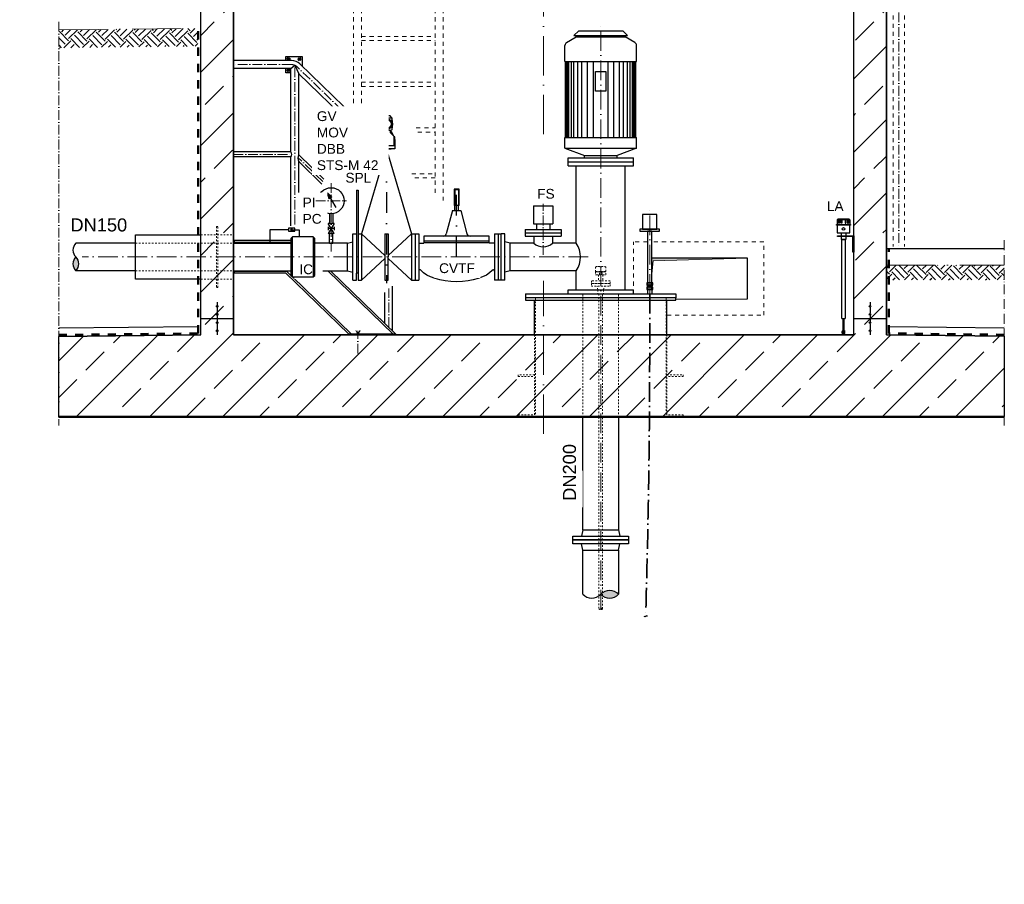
# Model space of a CAD drawing. Header units: millimetres. Extents: x -48448 to 452754, y -13941 to 17062.
# Tile 56 of 256: x -2707 to 3326, y -284 to 5009. Entities that reach past the tile are written whole.
import ezdxf

# ---------------------------------------------------------------- set-up
doc = ezdxf.new("R2010")
doc.units = ezdxf.units.MM
for name, pattern in [('ACAD_ISO10W100', [18, 12, -3, 0, -3]), ('DASHDOT', [25.4, 12.7, -6.35, 0, -6.35]), ('HIDDEN', [0.375, 0.25, -0.125]), ('JIS_02_1.0', [2, 1, -1]), ('STRICHPUNKT', [25.4, 12.7, -6.35, 0, -6.35])]:
    doc.linetypes.add(name, pattern=pattern)
doc.layers.add('0_POL_masch Installation Bestand', color=7, linetype='Continuous')
doc.layers.add('Beschriftung', color=7, linetype='Continuous')
doc.layers.add('Bemaßung', color=7, linetype='Continuous', lineweight=13)
doc.styles.add('LBB3.5M1000', font='isocp.shx', dxfattribs={"height": 3.5})
pattern_1 = [(45, (134185.1, 41129.55), (-224.5064, 224.5064), []), (45, (134409.62, 41129.55), (-224.5064, 224.5064), [158.75, -79.375])]

msp = doc.modelspace()

# ---------------------------------------------------------------- hatches: boundary and pattern name
at = {"lineweight": 13}
h = msp.add_hatch(dxfattribs=at)
h.set_pattern_fill('ANSI33', color=256, scale=50, style=0)
h.paths.add_polyline_path([(-1744.45, 6126.484), (-1744.45, 6456.343), (-1734.454, 6466.338), (-1554.642, 6460.537), (-1544.45, 6450.345), (-1544.45, 6320.13), (-1534.116, 6309.797), (343.075, 6249.236), (343.075, 6375.37), (363.075, 6395.37), (483.075, 6395.37), (503.075, 6375.37), (503.075, 6043.97), (-1436.582, 6106.546), (-1436.904, 6096.551), (-1396.925, 6095.262), (-1396.925, 3079.77), (2403.075, 3079.77), (2403.075, 5972.669), (2443.055, 5971.379), (2443.378, 5981.374), (1503.075, 6011.709), (1503.075, 6375.37), (1523.075, 6395.37), (1643.075, 6395.37), (1663.075, 6375.37), (1663.075, 6206.651), (2743.642, 6168.792), (2753.314, 6158.475), (2753.314, 5981.38), (2742.997, 5971.707), (2698.02, 5973.158), (2659.331, 6014.427), (2658.041, 5974.448), (2563.418, 5977.501), (2563.096, 5967.506), (2603.075, 5966.216), (2603.075, 3079.77), (3325.813, 3071.634), (3325.813, 2579.77), (-2467.26, 2579.77), (-2467.26, 3069.973), (-1596.925, 3079.77), (-1596.925, 6101.714), (-1557.268, 6100.434), (-1556.946, 6110.429), (-1649.822, 6113.426), (-1648.532, 6153.405), (-1689.801, 6114.715), (-1734.777, 6116.166)])
h = msp.add_hatch()
h.set_pattern_fill('EARTH', color=256, scale=12.5, angle=44.3550466, style=0)
h.set_pattern_definition([(44.35505, (-15450.91, 42872.126), (1.26356, 112.24609), [79.375, -79.375]), (44.35505, (-15471.72, 42893.41), (1.26356, 112.24609), [79.375, -79.375]), (44.35505, (-15492.526, 42914.69), (1.26356, 112.24609), [79.375, -79.375]), (134.35505, (-15492.37, 42928.72), (-112.24609, 1.26356), [79.375, -79.375]), (134.35505, (-15471.085, 42949.53), (-112.24609, 1.26356), [79.375, -79.375]), (134.35505, (-15449.8, 42970.34), (-112.24609, 1.26356), [79.375, -79.375])])
h.paths.add_polyline_path([(-1615.447, 4956.062), (-1615.447, 4847.009), (-2465.185, 4837.443), (-2466.412, 4946.482)])
at = {"linetype": 'Continuous', "lineweight": -2, "ltscale": 10}
h = msp.add_hatch(color=256, dxfattribs=at)
h.dxf.hatch_style = 1
h.paths.add_polyline_path([(-1046.645, 3723.817), (-1037.274, 3718.406), (-1037.274, 3729.227)])
h = msp.add_hatch(color=256)
h.dxf.hatch_style = 1
h.paths.add_polyline_path([(-2362.63, 3556.77, 0.43057008), (-2362.63, 3472.62, 0.43057008)])
h = msp.add_hatch(color=256)
h.dxf.hatch_style = 1
h.paths.add_polyline_path([(1753.075, 3549.77), (1166.525, 3549.77), (1166.525, 3453.504), (1173.405, 3532.14)])
h = msp.add_hatch()
h.set_pattern_fill('EARTH', color=253, scale=12.5, angle=44.3550466, style=0)
h.set_pattern_definition([(44.35505, (40301.07, -102.33), (1.26356, 112.24609), [79.375, -79.375]), (44.35505, (40280.26, -81.05), (1.26356, 112.24609), [79.375, -79.375]), (44.35505, (40259.45, -59.77), (1.26356, 112.24609), [79.375, -79.375]), (134.35505, (40259.61, -45.74), (-112.24609, 1.26356), [79.375, -79.375]), (134.35505, (40280.89, -24.93), (-112.24609, 1.26356), [79.375, -79.375]), (134.35505, (40302.17, -4.12), (-112.24609, 1.26356), [79.375, -79.375])])
h.paths.add_polyline_path([(3325.813, 3506.437), (3325.813, 3416.843), (2608.49, 3416.843), (2608.49, 3506.437)])
at = {"lineweight": 13}
h = msp.add_hatch(dxfattribs=at)
h.set_pattern_fill('ANSI33', color=256, scale=50, style=0)
h.set_pattern_definition([(45, (130585.1, 41179.55), (-224.5064, 224.5064), []), (45, (130809.62, 41179.55), (-224.5064, 224.5064), [158.75, -79.375])])
h.paths.add_polyline_path([(-1491.925, 3254.943, -1), (-1501.925, 3254.943, -1)], flags=17)
h = msp.add_hatch(dxfattribs=at)
h.set_pattern_fill('ANSI33', color=256, scale=50, style=0)
h.set_pattern_definition(pattern_1)
h.paths.add_polyline_path([(2508.075, 3254.943, -1), (2498.075, 3254.943, -1)], flags=17)
h = msp.add_hatch(dxfattribs=at)
h.set_pattern_fill('ANSI33', color=256, scale=50, style=0)
h.set_pattern_definition([(45, (134185.1, 41179.55), (-224.5064, 224.5064), []), (45, (134409.62, 41179.55), (-224.5064, 224.5064), [158.75, -79.375])])
h.paths.add_polyline_path([(2508.075, 3254.943, -1), (2498.075, 3254.943, -1)], flags=17)
h = msp.add_hatch(dxfattribs=at)
h.set_pattern_fill('ANSI33', color=256, scale=50, style=0)
h.set_pattern_definition([(45, (130585.1, 41129.55), (-224.5064, 224.5064), []), (45, (130809.62, 41129.55), (-224.5064, 224.5064), [158.75, -79.375])])
h.paths.add_polyline_path([(-1491.925, 3204.943, -1), (-1501.925, 3204.943, -1)], flags=17)
h = msp.add_hatch(dxfattribs=at)
h.set_pattern_fill('ANSI33', color=256, scale=50, style=0)
h.set_pattern_definition(pattern_1)
h.paths.add_polyline_path([(2508.075, 3204.943, -1), (2498.075, 3204.943, -1)], flags=17)
h = msp.add_hatch(dxfattribs=at)
h.set_pattern_fill('ANSI33', color=256, scale=50, style=0)
h.set_pattern_definition([(45, (130585.1, 41079.2), (-224.5064, 224.5064), []), (45, (130809.62, 41079.2), (-224.5064, 224.5064), [158.75, -79.375])])
h.paths.add_polyline_path([(-1491.925, 3154.597, -1), (-1501.925, 3154.597, -1)], flags=17)
h = msp.add_hatch(dxfattribs=at)
h.set_pattern_fill('ANSI33', color=256, scale=50, style=0)
h.set_pattern_definition([(45, (134185.1, 41079.2), (-224.5064, 224.5064), []), (45, (134409.62, 41079.2), (-224.5064, 224.5064), [158.75, -79.375])])
h.paths.add_polyline_path([(2508.075, 3154.597, -1), (2498.075, 3154.597, -1)], flags=17)
h = msp.add_hatch(dxfattribs=at)
h.set_pattern_fill('ANSI33', color=256, scale=50, style=0)
h.set_pattern_definition([(45, (130585.1, 41029.2), (-224.5064, 224.5064), []), (45, (130809.62, 41029.2), (-224.5064, 224.5064), [158.75, -79.375])])
h.paths.add_polyline_path([(-1491.925, 3104.597, -1), (-1501.925, 3104.597, -1)], flags=17)
h = msp.add_hatch(dxfattribs=at)
h.set_pattern_fill('ANSI33', color=256, scale=50, style=0)
h.set_pattern_definition([(45, (134185.1, 41029.2), (-224.5064, 224.5064), []), (45, (134409.62, 41029.2), (-224.5064, 224.5064), [158.75, -79.375])])
h.paths.add_polyline_path([(2508.075, 3104.597, -1), (2498.075, 3104.597, -1)], flags=17)
h = msp.add_hatch(color=256)
h.dxf.hatch_style = 1
edge = h.paths.add_edge_path()
edge.add_line((863.725, 1500.477), (863.725, 1481.827))
edge.add_arc((907.85, 1542.967), 75.4, 234.181953, 316.5905302)
edge.add_arc((907.85, 1439.337), 75.4, 43.4094698, 125.818047)
h = msp.add_hatch(color=256)
h.dxf.hatch_style = 1
h.paths.add_polyline_path([(853.075, 1402.739, 0.43057008), (863.725, 1402.739, 0.43057008)])

# ---------------------------------------------------------------- linework, layer by layer
at = {"linetype": 'JIS_02_1.0', "lineweight": 9, "ltscale": 25}
for p, q in [((-661.086, 6324.02), (-661.086, 4404.218)), ((-612.786, 6324.02), (-612.786, 4478.695)), ((-161.086, 6324.02), (-161.086, 3925.849)), ((-112.786, 6324.02), (-112.786, 3903.086)), ((-612.786, 4906.437), (-161.086, 4906.437)), ((-612.786, 4881.437), (-161.086, 4881.437)), ((-1068.694, 4777.259), (-1050.514, 4759.079)), ((-1068.694, 4759.079), (-1050.514, 4777.259)), ((-983.437, 4777.259), (-1001.617, 4759.079)), ((-983.437, 4759.079), (-1001.617, 4777.259)), ((-1068.694, 4692.003), (-1050.514, 4710.183)), ((-1068.694, 4710.183), (-1050.514, 4692.003)), ((-612.786, 4626.437), (-161.086, 4626.437)), ((-612.786, 4601.437), (-161.086, 4601.437)), ((-277.413, 4346.437), (-161.086, 4346.437)), ((-267.726, 4321.437), (-161.086, 4321.437)), ((-304.301, 4066.437), (-161.086, 4066.437)), ((-286.667, 4041.437), (-161.086, 4041.437))]:
    msp.add_line(p, q, dxfattribs=at)
for p, q in [((-1596.925, 3079.77), (-1596.925, 6111.719)), ((-1396.925, 3079.77), (-1396.925, 6105.267)), ((2403.075, 3079.77), (2403.075, 5982.674)), ((2603.075, 3079.77), (2603.075, 5976.222)), ((-1040.559, 4758.77), (-1396.925, 4758.77)), ((-1045.225, 4710.47), (-1396.925, 4710.47)), ((-1045.225, 4710.47), (-1021.075, 4730.522)), ((-1045.225, 4199.57), (-1045.225, 4710.47)), ((-1021.075, 4730.522), (-996.925, 4677.775)), ((-653.246, 4413.246), (-990.249, 4738.454)), ((-996.925, 4182.091), (-996.925, 4677.775)), ((-684.255, 4376.048), (-996.925, 4677.775)), ((-491.874, 4408.737), (-480.413, 4420.198)), ((-491.874, 4408.737), (-491.874, 4404.623)), ((-491.874, 4408.737), (-425.974, 4408.737)), ((-437.435, 4420.198), (-480.413, 4420.198)), ((-425.974, 4408.737), (-437.435, 4420.198)), ((-425.974, 4408.737), (-425.974, 4404.623)), ((-509.065, 4276.366), (-509.065, 4291.518)), ((-509.065, 4291.518), (-505.573, 4291.518)), ((-505.573, 4284.56), (-509.065, 4276.366)), ((-487.576, 4326.793), (-498.892, 4300.238)), ((-487.576, 4326.793), (-482.651, 4326.793)), ((-430.272, 4326.793), (-435.197, 4326.793)), ((-430.272, 4326.793), (-418.956, 4300.238)), ((-408.783, 4291.518), (-412.275, 4291.518)), ((-412.275, 4284.56), (-408.783, 4276.366)), ((-408.783, 4276.366), (-408.783, 4291.518)), ((-1045.225, 4199.57), (-1396.925, 4199.57)), ((-1045.225, 4169.67), (-1396.925, 4169.67)), ((-1045.225, 3747.755), (-1045.225, 4169.67)), ((-842.927, 4033.483), (-996.925, 4182.091)), ((-996.925, 3765.237), (-996.925, 4140.54)), ((-854.773, 4003.363), (-996.925, 4140.54)), ((2302.624, 3784.682), (2305.624, 3787.682)), ((2302.624, 3784.682), (2302.624, 3755.75)), ((2378.624, 3784.682), (2302.624, 3784.682)), ((2375.624, 3787.682), (2305.624, 3787.682)), ((2308.254, 3784.682), (2309.986, 3787.682)), ((2310.149, 3784.682), (2311.881, 3787.682)), ((2315.376, 3784.682), (2316.179, 3787.682)), ((2318.55, 3784.682), (2319.354, 3787.682)), ((2335.624, 3787.682), (2335.624, 3784.682)), ((2345.624, 3787.682), (2345.624, 3784.682)), ((2362.697, 3784.682), (2361.893, 3787.682)), ((2365.872, 3784.682), (2365.068, 3787.682)), ((2371.098, 3784.682), (2369.366, 3787.682)), ((2372.993, 3784.682), (2371.261, 3787.682)), ((2378.624, 3784.682), (2375.624, 3787.682)), ((2378.624, 3784.682), (2378.624, 3755.75)), ((2327.174, 3705.308), (2327.174, 3686.807)), ((2327.174, 3681.807), (2327.174, 3662.889)), ((2354.074, 3705.308), (2354.074, 3686.807)), ((2354.074, 3681.807), (2354.074, 3662.889)), ((-1396.925, 3658.77), (-1048.235, 3658.77)), ((-1396.925, 3640.92), (-1045.924, 3640.92)), ((-1391.925, 3658.77), (-1391.925, 3640.92)), ((-1391.925, 3647.27), (-1048.235, 3647.27)), ((2354.074, 3662.889), (2327.174, 3662.889)), ((2603.075, 3608.77), (3325.813, 3608.77)), ((1753.075, 3549.77), (1166.525, 3549.77)), ((1753.075, 3299.77), (1753.075, 3549.77)), ((-1396.925, 3472.62), (-1045.924, 3472.62)), ((-1396.925, 3458.77), (-1077.689, 3458.77)), ((-1391.925, 3472.62), (-1391.925, 3458.77)), ((-1391.925, 3470.27), (-1073.045, 3470.27)), ((-1077.689, 3458.77), (-690.124, 3084.77)), ((-1073.045, 3470.27), (-1041.02, 3439.367)), ((-898.924, 3472.62), (-698.924, 3472.62)), ((-816.892, 3469.057), (-418.667, 3084.77)), ((-800.158, 3468.891), (-402.106, 3084.77)), ((-1035.739, 3434.27), (-673.563, 3084.77)), ((1143.837, 3384.123), (1143.837, 3398.149)), ((1162.313, 3398.149), (1162.313, 3384.123)), ((-469.358, 3149.668), (-469.358, 3340.21)), ((-421.93, 3103.9), (-421.93, 3377.781)), ((1139.625, 3373.258), (1166.525, 3373.258)), ((1139.625, 3357.292), (1139.625, 3330.77)), ((1143.837, 3358.262), (1143.837, 3372.289)), ((1162.313, 3372.289), (1162.313, 3358.262)), ((1166.525, 3357.292), (1166.525, 3330.77)), ((-1496.925, 3279.77), (-1496.925, 3259.943)), ((447.075, 3079.77), (447.075, 3291.77)), ((1259.075, 3079.77), (1259.075, 3291.77)), ((1313.075, 3299.27), (1753.075, 3299.77)), ((2503.075, 3279.77), (2503.075, 3259.943)), ((-1496.925, 3249.943), (-1496.925, 3209.943)), ((-1496.925, 3199.943), (-1496.925, 3159.597)), ((2503.075, 3249.943), (2503.075, 3209.943)), ((2503.075, 3199.943), (2503.075, 3159.597)), ((-1596.925, 3179.77), (-1396.925, 3179.77)), ((-1496.925, 3149.597), (-1496.925, 3109.597)), ((2329.874, 3178.995), (2351.374, 3178.995)), ((2403.075, 3179.77), (2603.075, 3179.77)), ((2503.075, 3149.597), (2503.075, 3109.597)), ((-1613.037, 3129.592), (-2467.26, 3119.976)), ((-1596.925, 3079.77), (-2467.26, 3069.973)), ((-1496.925, 3099.597), (-1496.925, 3079.77)), ((503.075, 3079.77), (-1396.925, 3079.77)), ((-402.106, 3084.77), (-402.106, 3079.77)), ((2403.075, 3079.77), (503.075, 3079.77)), ((2331.874, 3090.356), (2331.874, 3100.949)), ((2335.624, 3099.356), (2335.624, 3091.652)), ((2335.624, 3091.652), (2340.624, 3086.356)), ((2345.374, 3086.356), (2335.874, 3086.356)), ((2345.624, 3091.652), (2340.624, 3086.356)), ((2345.624, 3106.356), (2348.202, 3103.778)), ((2345.624, 3099.356), (2345.624, 3091.652)), ((2349.374, 3090.356), (2349.374, 3100.949)), ((2503.075, 3099.597), (2503.075, 3079.77)), ((3325.813, 3071.634), (2603.075, 3079.77)), ((3325.813, 3121.638), (2619.187, 3129.592)), ((3325.813, 2579.77), (-2467.26, 2579.77)), ((3325.813, 2574.77), (-2467.26, 2574.77))]:
    msp.add_line(p, q)
at = {"linetype": 'ACAD_ISO10W100', "lineweight": 18, "ltscale": 20}
for p, q in [((503.075, 4308.7), (503.075, 5901.424)), ((503.075, 2474.77), (503.075, 3411.253))]:
    msp.add_line(p, q, dxfattribs=at)
at = {"color": 254, "linetype": 'JIS_02_1.0', "lineweight": 9, "ltscale": 25}
for p, q in [((2644.471, 5685), (2644.471, 3620.378)), ((2714.243, 5685), (2714.243, 3620.378))]:
    msp.add_line(p, q, dxfattribs=at)
at = {"color": 253, "linetype": 'ACAD_ISO10W100', "lineweight": 9, "ltscale": 5}
msp.add_line((2679.243, 5685), (2679.243, 3620.378), dxfattribs=at)
at = {"linetype": 'ACAD_ISO10W100', "lineweight": 13, "ltscale": 5}
for p, q in [((-2467.26, 4996.473), (-2467.26, 2524.77)), ((3325.813, 3658.77), (3325.813, 2524.77))]:
    msp.add_line(p, q, dxfattribs=at)
at = {"linetype": 'ACAD_ISO10W100', "lineweight": 13, "ltscale": 25}
msp.add_line((-2467.26, 4946.473), (-1596.925, 4956.27), dxfattribs=at)
at = {"linetype": 'JIS_02_1.0', "lineweight": 50, "ltscale": 50}
for p, q in [((-1613.037, 3088.487), (-1613.037, 4956.089)), ((2619.187, 3088.478), (2619.187, 3608.77)), ((-2467.26, 3079.345), (-1613.037, 3088.487)), ((3325.813, 3080.519), (2619.187, 3088.478))]:
    msp.add_line(p, q, dxfattribs=at)
at = {"linetype": 'ACAD_ISO10W100', "lineweight": 18, "ltscale": 10}
for p, q in [((853.075, 1397.702), (853.075, 4990.77)), ((1153.075, 3330.77), (1153.075, 3842.664)), ((775.701, 3556.77), (-2323.785, 3556.77))]:
    msp.add_line(p, q, dxfattribs=at)
at = {"linetype": 'Continuous', "lineweight": -2, "ltscale": 10}
for p, q in [((644.075, 4869.707), (703.075, 4903.77)), ((718.075, 4940.77), (688.075, 4913.77)), ((688.075, 4913.77), (1018.075, 4913.77)), ((703.075, 4903.77), (703.075, 4913.77)), ((703.075, 4903.77), (1003.075, 4903.77)), ((718.075, 4940.77), (988.075, 4940.77)), ((988.075, 4940.77), (1018.075, 4913.77)), ((1003.075, 4903.77), (1003.075, 4913.77)), ((1062.075, 4869.707), (1003.075, 4903.77)), ((634.075, 4753.77), (634.075, 4852.386)), ((1072.075, 4753.77), (1072.075, 4852.386)), ((634.075, 4753.77), (1072.075, 4753.77)), ((638.075, 4287.77), (638.075, 4753.77)), ((643.075, 4287.77), (643.075, 4753.77)), ((650.575, 4287.77), (650.575, 4753.77)), ((658.075, 4287.77), (658.075, 4753.77)), ((673.075, 4287.77), (673.075, 4753.77)), ((688.075, 4287.77), (688.075, 4753.77)), ((713.075, 4287.77), (713.075, 4753.77)), ((738.075, 4287.77), (738.075, 4753.77)), ((773.075, 4287.77), (773.075, 4753.77)), ((808.075, 4287.77), (808.075, 4753.77)), ((898.075, 4287.77), (898.075, 4753.77)), ((933.075, 4287.77), (933.075, 4753.77)), ((968.075, 4287.77), (968.075, 4753.77)), ((993.075, 4287.77), (993.075, 4753.77)), ((1018.075, 4287.77), (1018.075, 4753.77)), ((1033.075, 4287.77), (1033.075, 4753.77)), ((1048.075, 4287.77), (1048.075, 4753.77)), ((1055.575, 4287.77), (1055.575, 4753.77)), ((1063.075, 4287.77), (1063.075, 4753.77)), ((1068.075, 4287.77), (1068.075, 4753.77)), ((634.075, 4222.77), (634.075, 4287.77)), ((634.075, 4287.77), (1072.075, 4287.77)), ((1072.075, 4222.77), (1072.075, 4287.77)), ((634.075, 4222.77), (1072.075, 4222.77)), ((634.075, 4222.77), (753.075, 4178.77)), ((653.075, 4162.77), (1053.075, 4162.77)), ((653.075, 4114.77), (653.075, 4162.77)), ((753.075, 4162.77), (753.075, 4178.77)), ((753.075, 4178.77), (953.075, 4178.77)), ((1072.075, 4222.77), (953.075, 4178.77)), ((953.075, 4162.77), (953.075, 4178.77)), ((1053.075, 4114.77), (1053.075, 4162.77)), ((653.075, 4138.77), (1053.075, 4138.77)), ((653.075, 4114.77), (1053.075, 4114.77)), ((703.075, 3640.92), (703.075, 4114.77)), ((1003.075, 3354.77), (1003.075, 4114.77)), ((440.575, 3869.77), (440.575, 3759.77)), ((440.575, 3869.77), (560.575, 3869.77)), ((560.575, 3869.77), (560.575, 3759.77)), ((440.575, 3759.77), (560.575, 3759.77)), ((460.575, 3759.77), (460.575, 3724.77)), ((540.575, 3759.77), (540.575, 3724.77)), ((202.075, 3699.27), (202.075, 3414.271)), ((202.075, 3699.27), (224.075, 3699.27)), ((224.075, 3699.27), (224.075, 3414.271)), ((224.075, 3699.27), (243.075, 3699.27)), ((243.075, 3414.27), (243.075, 3699.27)), ((265.075, 3699.27), (243.075, 3699.27)), ((265.075, 3414.27), (265.075, 3699.27)), ((390.575, 3724.77), (610.575, 3724.77)), ((390.575, 3724.77), (390.575, 3684.77)), ((390.575, 3704.77), (610.575, 3704.77)), ((390.575, 3684.77), (610.575, 3684.77)), ((443.425, 3684.77), (443.425, 3640.92)), ((557.725, 3684.77), (557.725, 3640.92)), ((610.575, 3724.77), (610.575, 3684.77)), ((298.075, 3640.92), (265.075, 3649.27)), ((298.075, 3472.62), (298.075, 3640.92)), ((443.425, 3640.92), (298.075, 3640.92)), ((703.075, 3640.92), (557.725, 3640.92)), ((298.075, 3472.62), (265.075, 3464.27)), ((703.075, 3472.62), (298.075, 3472.62)), ((703.075, 3354.77), (703.075, 3472.62)), ((224.075, 3414.271), (202.075, 3414.271)), ((243.075, 3414.27), (224.075, 3414.271)), ((265.075, 3414.27), (243.075, 3414.27)), ((393.075, 3330.77), (393.075, 3306.77)), ((393.075, 3330.77), (1313.075, 3330.77)), ((653.075, 3354.77), (1053.075, 3354.77)), ((653.075, 3330.77), (653.075, 3354.77)), ((1053.075, 3330.77), (1053.075, 3354.77)), ((1313.075, 3330.77), (1313.075, 3306.77))]:
    msp.add_line(p, q, dxfattribs=at)
at = {"linetype": 'ACAD_ISO10W100', "lineweight": 18, "ltscale": 5}
for p, q in [((-1040.57, 4734.631), (-1396.925, 4734.631)), ((-1021.075, 3756.496), (-1021.075, 4730.522)), ((-668.75, 4394.647), (-1007.03, 4721.087)), ((-1396.925, 4184.62), (-1040.041, 4184.62)), ((-848.85, 4018.423), (-1002.096, 4166.305)), ((500.575, 3900.022), (500.575, 3556.77)), ((-446.08, 3127.205), (-446.08, 3363.464)), ((-634.383, 3084.77), (-647.089, 3106.777)), ((-621.678, 3106.777), (-634.383, 3084.77)), ((-634.383, 2964.958), (-634.383, 3103.656))]:
    msp.add_line(p, q, dxfattribs=at)
at = {"linetype": 'DASHDOT', "ltscale": 10}
for p, q in [((-458.924, 4461.227), (-458.924, 3396.007)), ((-29.924, 3556.771), (-29.924, 3993.096))]:
    msp.add_line(p, q, dxfattribs=at)
at = {"linetype": 'Continuous', "ltscale": 10}
for p, q in [((-458.924, 4216.77), (-611.924, 3699.27)), ((-458.924, 4216.77), (-305.924, 3699.27)), ((-821.636, 3950.386), (-811.475, 3912.463)), ((-821.636, 3950.386), (-793.875, 3922.625)), ((-768.76, 3858.801), (-821.636, 3950.386)), ((-793.875, 3922.625), (-811.475, 3912.463)), ((-643.924, 3966.77), (-633.924, 3966.77)), ((-643.924, 3966.77), (-643.924, 3456.771)), ((-633.924, 3966.77), (-633.924, 3414.27)), ((-44.924, 3971.77), (-44.924, 3871.77)), ((-14.924, 3971.77), (-44.924, 3971.77)), ((-14.924, 3871.77), (-14.924, 3971.77)), ((-14.924, 3871.77), (-44.924, 3871.77)), ((-41.424, 3841.77), (-41.424, 3871.77)), ((-18.425, 3841.77), (-18.425, 3871.77)), ((-809.574, 3821.632), (-809.574, 3760.92)), ((-788.274, 3821.632), (-788.274, 3760.92)), ((-54.924, 3841.77), (-93.154, 3699.094)), ((-54.924, 3841.77), (-4.925, 3841.77)), ((-4.925, 3841.77), (33.305, 3699.094)), ((-780.924, 3760.92), (-816.924, 3700.92)), ((-780.924, 3700.92), (-816.924, 3760.92)), ((-780.924, 3760.92), (-816.924, 3760.92)), ((-816.924, 3740.92), (-816.924, 3720.92)), ((-780.924, 3740.92), (-780.924, 3720.92)), ((-1996.925, 3420.27), (-1996.925, 3693.27)), ((-1996.925, 3693.27), (-1596.925, 3693.27)), ((-780.924, 3730.92), (-816.924, 3730.92)), ((-780.924, 3700.92), (-816.924, 3700.92)), ((-809.574, 3640.92), (-809.574, 3700.92)), ((-788.274, 3640.92), (-788.274, 3700.92)), ((-665.924, 3699.27), (-643.924, 3699.27)), ((-665.924, 3414.27), (-665.924, 3699.27)), ((-633.924, 3699.27), (-611.924, 3699.27)), ((-611.924, 3699.27), (-468.924, 3566.084)), ((-611.924, 3699.27), (-611.924, 3414.27)), ((-468.924, 3699.27), (-448.924, 3699.27)), ((-468.924, 3699.27), (-468.924, 3414.27)), ((-305.924, 3699.27), (-448.924, 3566.084)), ((-448.924, 3699.27), (-448.924, 3556.77)), ((-305.924, 3699.27), (-305.924, 3414.27)), ((-305.924, 3699.27), (-261.924, 3699.27)), ((-283.924, 3699.27), (-283.924, 3414.27)), ((-261.924, 3699.27), (-261.924, 3414.27)), ((-229.924, 3684.27), (-229.924, 3640.92)), ((170.075, 3684.27), (-229.924, 3684.27)), ((170.075, 3640.92), (170.075, 3684.27)), ((-1996.925, 3640.92), (-2362.63, 3640.92)), ((-809.574, 3640.92), (-898.924, 3640.92)), ((-698.924, 3640.92), (-788.274, 3640.92)), ((-698.924, 3640.92), (-665.924, 3649.27)), ((-698.924, 3472.62), (-698.924, 3640.92)), ((-261.924, 3640.92), (-229.924, 3640.92)), ((170.075, 3654.27), (-229.924, 3654.27)), ((170.075, 3644.27), (-229.924, 3644.27)), ((202.075, 3640.92), (170.075, 3640.92)), ((-611.924, 3414.27), (-468.924, 3547.456)), ((-448.924, 3414.27), (-448.924, 3556.769)), ((-305.924, 3414.27), (-448.924, 3547.456)), ((-1996.925, 3472.62), (-2362.63, 3472.62)), ((-698.924, 3472.62), (-665.924, 3464.27)), ((-643.924, 3414.27), (-643.924, 3456.771)), ((-633.924, 3456.771), (-643.924, 3456.771)), ((-1596.925, 3420.27), (-1996.925, 3420.27)), ((-665.924, 3414.27), (-643.924, 3414.27)), ((-633.924, 3414.27), (-611.924, 3414.27)), ((-468.924, 3414.27), (-448.924, 3414.27)), ((-305.924, 3414.27), (-261.924, 3414.27))]:
    msp.add_line(p, q, dxfattribs=at)
at = {"linetype": 'HIDDEN', "ltscale": 10}
for p, q in [((-41.424, 3968.269), (-41.424, 3871.77)), ((-18.425, 3968.269), (-41.424, 3968.269)), ((-18.425, 3968.269), (-18.425, 3871.77))]:
    msp.add_line(p, q, dxfattribs=at)
at = {"linetype": 'JIS_02_1.0', "lineweight": 18, "ltscale": 25}
for p, q in [((-1596.925, 3716.92), (-1596.925, 3548.62)), ((1053.075, 3330.77), (1053.075, 3649.77)), ((1139.625, 3649.77), (1053.075, 3649.77)), ((1853.075, 3649.77), (1166.525, 3649.77)), ((1853.075, 3199.77), (1853.075, 3649.77)), ((1259.075, 3199.77), (1853.075, 3199.77))]:
    msp.add_line(p, q, dxfattribs=at)
at = {"linetype": 'JIS_02_1.0', "lineweight": 18, "ltscale": 10}
for p, q in [((-1596.925, 3693.27), (-1396.925, 3693.27)), ((-1996.925, 3640.92), (-1396.925, 3640.92)), ((-1996.925, 3472.62), (-1396.925, 3472.62)), ((821.075, 3496.418), (821.075, 3468.365)), ((821.075, 3468.365), (853.075, 3468.365)), ((826.175, 3446.636), (879.975, 3446.636)), ((837.075, 3498.357), (869.075, 3498.357)), ((839.625, 3446.636), (839.625, 3409.77)), ((853.075, 3496.418), (853.075, 3468.365)), ((853.075, 3468.365), (885.075, 3468.365)), ((866.525, 3446.636), (866.525, 3409.77)), ((885.075, 3468.365), (885.075, 3496.418)), ((-1596.925, 3420.27), (-1396.925, 3420.27)), ((743.525, 2574.77), (743.525, 3330.77)), ((836.225, 3355.77), (830.575, 3377.77)), ((836.225, 3355.77), (869.925, 3355.77)), ((836.225, 3355.77), (836.225, 3330.77)), ((869.925, 3355.77), (875.575, 3377.77)), ((869.925, 3355.77), (869.925, 3330.77)), ((962.625, 2574.77), (962.625, 3330.77)), ((453.075, 2574.77), (453.075, 3306.77)), ((1253.075, 2574.77), (1253.075, 3306.77)), ((447.075, 3079.77), (447.075, 2579.77)), ((1259.075, 3079.77), (1259.075, 2579.77))]:
    msp.add_line(p, q, dxfattribs=at)
at = {"linetype": 'JIS_02_1.0', "lineweight": 18, "ltscale": 5}
msp.add_line((-1391.925, 3647.27), (-1048.235, 3647.27), dxfattribs=at)
at = {"lineweight": 9}
for p in [(1166.525, 3453.504), (1753.075, 3549.77)]:
    msp.add_line(p, (1173.405, 3532.14), dxfattribs=at)
at = {"color": 253, "linetype": 'ACAD_ISO10W100', "lineweight": 13, "ltscale": 25}
msp.add_line((2603.075, 3506.437), (3325.813, 3506.437), dxfattribs=at)
at = {"linetype": 'JIS_02_1.0', "lineweight": 5, "ltscale": 2}
msp.add_line((2335.624, 3106.356), (2333.045, 3103.778), dxfattribs=at)
at = {"color": 7, "linetype": 'Continuous', "lineweight": -2, "ltscale": 10}
for p, q in [((743.525, 1886.093), (743.525, 2574.77)), ((962.625, 2574.77), (962.625, 1886.093)), ((743.525, 1886.093), (735.575, 1848.093)), ((743.525, 1886.093), (853.075, 1886.093)), ((853.075, 1886.093), (962.625, 1886.093)), ((962.625, 1886.093), (970.575, 1848.093)), ((743.525, 1762.093), (735.575, 1800.093)), ((743.525, 1491.152), (743.525, 1762.093)), ((743.525, 1762.093), (853.075, 1762.093)), ((853.075, 1762.093), (962.625, 1762.093)), ((962.625, 1762.093), (970.575, 1800.093)), ((962.625, 1762.093), (962.625, 1491.152))]:
    msp.add_line(p, q, dxfattribs=at)
for points in [[(2603.075, 5966.216), (2603.075, 3079.77), (3325.813, 3071.634), (3325.813, 2579.77), (-2467.26, 2579.77), (-2467.26, 3069.973), (-1596.925, 3079.77), (-1596.925, 6101.714)], [(-1396.925, 6095.262), (-1396.925, 3079.77), (2403.075, 3079.77), (2403.075, 5972.669)], [(-1076.065, 4758.77), (-1076.065, 4784.631), (-976.065, 4784.631), (-976.065, 4724.767)], [(-1045.225, 4684.631), (-1076.065, 4684.631), (-1076.065, 4710.47)], [(-509.065, 4276.366), (-509.065, 4219.062), (-458.924, 4219.062)], [(-408.783, 4276.366), (-408.783, 4219.062), (-458.924, 4219.062)], [(-458.924, 4219.062), (-487.576, 4219.062), (-487.576, 4216.77), (-458.924, 4216.77)], [(-458.924, 4219.062), (-430.272, 4219.062), (-430.272, 4216.77), (-458.924, 4216.77)], [(2398.075, 3686.807), (2403.075, 3686.807), (2403.075, 3586.807), (2398.075, 3586.807), (2398.075, 3681.807), (2303.075, 3681.807), (2303.075, 3686.807), (2403.075, 3686.807), (2403.075, 3681.807)], [(2329.874, 3178.995), (2329.874, 3662.889), (2351.374, 3662.889), (2351.374, 3178.995)], [(1134.6, 3398.149), (1134.6, 3384.123)], [(1166.931, 3399.119), (1139.219, 3399.119)], [(1139.219, 3383.153), (1166.931, 3383.153)], [(1171.55, 3384.123), (1171.55, 3398.149)], [(1134.6, 3372.289), (1134.6, 3358.262)], [(1166.931, 3373.258), (1139.219, 3373.258)], [(1139.219, 3357.292), (1166.931, 3357.292)], [(1171.55, 3358.262), (1171.55, 3372.289)], [(2335.624, 3178.995), (2335.624, 3099.356)], [(2345.624, 3099.356), (2345.624, 3178.995)], [(-402.106, 3084.77), (-690.124, 3084.77), (-690.124, 3079.77), (-533.425, 3079.77)]]:
    msp.add_lwpolyline(points)
for points in [[(-1059.944, 4776.712), (-1052.195, 4773.1), (-1051.854, 4764.558), (-1059.263, 4759.627), (-1067.013, 4763.238), (-1067.353, 4771.781)], [(-984.218, 4770.184), (-986.234, 4761.876), (-994.542, 4759.861), (-1000.835, 4766.154), (-998.82, 4774.462), (-990.512, 4776.478)], [(-1060.978, 4692.654), (-1067.849, 4697.742), (-1066.475, 4706.18), (-1058.23, 4709.531), (-1051.359, 4704.443), (-1052.733, 4696.005)], [(2383.124, 3750.958), (2298.124, 3750.958), (2298.124, 3755.75), (2383.124, 3755.75)], [(2378.624, 3750.958), (2302.624, 3750.958), (2302.624, 3705.308), (2378.624, 3705.308)], [(2308.254, 3784.682), (2310.149, 3784.682), (2310.149, 3764.003), (2308.254, 3764.003)], [(2315.376, 3784.682), (2318.55, 3784.682), (2318.55, 3764.003), (2315.376, 3764.003)], [(2325.672, 3787.682), (2329.993, 3787.682), (2329.993, 3764.003), (2325.672, 3764.003)], [(2355.575, 3787.682), (2351.254, 3787.682), (2351.254, 3764.003), (2355.575, 3764.003)], [(2365.872, 3784.682), (2362.697, 3784.682), (2362.697, 3764.003), (2365.872, 3764.003)], [(2372.993, 3784.682), (2371.098, 3784.682), (2371.098, 3764.003), (2372.993, 3764.003)], [(1137.529, 3373.258), (1168.621, 3373.258), (1168.621, 3383.153), (1137.529, 3383.153)], [(393.075, 3291.77), (1313.075, 3291.77), (1313.075, 3306.77), (393.075, 3306.77)]]:
    msp.add_lwpolyline(points, close=True)
at = {"linetype": 'Continuous', "lineweight": -2, "ltscale": 10}
for points in [[(820.804, 4691.886), (885.345, 4691.886), (885.345, 4572.066), (820.804, 4572.066)], [(1110.056, 3727.714), (1196.094, 3727.714), (1196.094, 3817.233), (1110.056, 3817.233)], [(-1046.645, 3723.817), (-1037.274, 3718.406), (-1037.274, 3729.227)], [(1092.762, 3714.96), (1213.388, 3714.96), (1213.388, 3727.714), (1092.762, 3727.714)]]:
    msp.add_lwpolyline(points, close=True, dxfattribs=at)
at = {"linetype": 'Continuous', "ltscale": 10}
msp.add_lwpolyline([(-820.052, 3948.22), (-795.247, 3922.69), (-810.836, 3913.689), (-820.366, 3947.629), (-796.715, 3922.824), (-810.253, 3915.09), (-819.206, 3945.762), (-798.061, 3923.029), (-809.835, 3916.067), (-818.075, 3944.37), (-799.346, 3923.269), (-809.515, 3917.071), (-816.86, 3942.125), (-800.33, 3923.273), (-809.132, 3918.109), (-815.681, 3939.941), (-801.527, 3923.646), (-808.715, 3919.087), (-814.564, 3937.723), (-802.301, 3923.854), (-807.99, 3920.242), (-813.156, 3935.425), (-802.986, 3923.622), (-807.747, 3920.955), (-811.739, 3932.971), (-804.174, 3923.836), (-807.224, 3921.748), (-810.241, 3930.235), (-805.106, 3924.034), (-807.219, 3922.733), (-808.859, 3927.841), (-805.713, 3924.093), (-807.011, 3923.507), (-807.707, 3925.561)], dxfattribs=at)
at = {"linetype": 'JIS_02_1.0', "lineweight": 18, "ltscale": 10}
for points in [[(-1491.925, 3370.27), (-1491.925, 3743.27), (-1501.925, 3743.27), (-1501.925, 3370.27)], [(821.984, 3446.636), (884.166, 3446.636), (884.166, 3466.425), (821.984, 3466.425)], [(910.575, 3393.77), (910.575, 3409.77), (795.575, 3409.77), (795.575, 3393.77)], [(910.575, 3377.77), (910.575, 3393.77), (795.575, 3393.77), (795.575, 3377.77)], [(842.425, 2574.77), (863.725, 2574.77), (863.725, 3330.77), (842.425, 3330.77)]]:
    msp.add_lwpolyline(points, close=True, dxfattribs=at)
at = {"linetype": 'Continuous', "lineweight": -2, "ltscale": 10}
for points in [[(-1060.646, 3723.817), (-1173.725, 3723.817), (-1173.725, 3640.92), (-1173.725, 3640.92)], [(1166.525, 3399.119), (1166.525, 3714.96), (1139.625, 3714.96), (1139.625, 3399.119)]]:
    msp.add_lwpolyline(points, dxfattribs=at)
at = {"linetype": 'JIS_02_1.0', "lineweight": 18, "ltscale": 10}
for points in [[(825.362, 3466.425), (880.788, 3466.425)], [(447.075, 2834.77), (347.075, 2834.77), (347.075, 2824.77), (447.075, 2824.77)], [(1259.075, 2834.77), (1359.075, 2834.77), (1359.075, 2824.77), (1259.075, 2824.77)], [(347.074, 2579.77), (347.074, 2589.77), (447.074, 2589.77)], [(863.725, 1402.739), (863.725, 2574.77), (842.425, 2574.77), (842.425, 1402.739)], [(1359.074, 2579.77), (1359.074, 2589.77), (1259.074, 2589.77)]]:
    msp.add_lwpolyline(points, dxfattribs=at)
at = {"color": 7, "linetype": 'Continuous', "lineweight": -2, "ltscale": 10}
for points in [[(853.075, 1824.093), (683.075, 1824.093), (683.075, 1848.093), (853.075, 1848.093)], [(853.075, 1800.093), (683.075, 1800.093), (683.075, 1824.093), (853.075, 1824.093)], [(853.075, 1848.093), (1023.075, 1848.093), (1023.075, 1824.093), (853.075, 1824.093)], [(853.075, 1824.093), (1023.075, 1824.093), (1023.075, 1800.093), (853.075, 1800.093)]]:
    msp.add_lwpolyline(points, dxfattribs=at)
at = {"linetype": 'Continuous', "ltscale": 10}
msp.add_circle((-798.924, 3900.919), 80, dxfattribs=at)
for centre, radius in [((2340.624, 3728.133), 8.198), ((-1496.925, 3254.943), 5), ((2503.075, 3254.943), 5), ((-1496.925, 3204.943), 5), ((2503.075, 3204.943), 5), ((-1496.925, 3154.597), 5), ((2503.075, 3154.597), 5), ((-1496.925, 3104.597), 5), ((2503.075, 3104.597), 5)]:
    msp.add_circle(centre, radius)
at = {"linetype": 'JIS_02_1.0', "lineweight": 18, "ltscale": 10}
msp.add_circle((853.075, 3456.53), 8.198, dxfattribs=at)
at = {"linetype": 'Continuous', "lineweight": -2, "ltscale": 10}
for centre, radius, start, end in [((654.075, 4852.386), 20, 120.0001306, 180), ((1052.075, 4852.386), 20, 0, 60.0000222), ((500.575, 3702.687), 84.15, 227.223189, 312.776811), ((578.903, 3556.77), 150, 325.8750173, 34.1249827), ((193.803, 3469.924), 8.25, 355.4843083, 143.0811194)]:
    msp.add_arc(centre, radius, start, end, dxfattribs=at)
at = {"linetype": 'ACAD_ISO10W100', "lineweight": 18, "ltscale": 5}
msp.add_arc((-1040.57, 4686.331), 48.3, 46.0204276, 90, dxfattribs=at)
for centre, radius, start, end in [((-1040.559, 4686.32), 72.45, 46.0204276, 90), ((-1064.191, 4184.62), 24.15, 321.7533801, 38.2466199), ((-960.181, 4161.316), 42.211, 150.5152832, 209.4847168), ((1139.219, 3387.635), 11.484, 66.2843734, 113.7156266), ((1139.219, 3394.637), 11.484, 246.2843734, 293.7156266), ((1153.075, 3354.638), 44.481, 78.0138442, 101.9861558), ((1153.075, 3427.634), 44.481, 258.0138442, 281.9861558), ((1166.931, 3387.635), 11.484, 66.2843734, 113.7156266), ((1166.931, 3394.637), 11.484, 246.2843734, 293.7156266), ((1139.219, 3361.774), 11.484, 66.2843734, 113.7156266), ((1139.219, 3368.776), 11.484, 246.2843734, 293.7156266), ((1153.075, 3328.777), 44.481, 78.0138442, 101.9861558), ((1153.075, 3401.773), 44.481, 258.0138442, 281.9861558), ((1166.931, 3361.774), 11.484, 66.2843734, 113.7156266), ((1166.931, 3368.776), 11.484, 246.2843734, 293.7156266), ((2335.874, 3100.949), 4, 135, 180), ((2335.874, 3090.356), 4, 180, 270), ((2345.374, 3090.356), 4, 270, 0), ((2345.374, 3100.949), 4, 0, 45)]:
    msp.add_arc(centre, radius, start, end)
at = {"linetype": 'Continuous', "ltscale": 10}
for centre, radius, start, end in [((-112.473, 3704.27), 20, 270, 344.9999694), ((52.624, 3704.27), 20, 195.0001194, 270), ((-2322.828, 3598.845), 57.918, 133.4094698, 226.5905302), ((-798.924, 3724.393), 84.15, 262.729129, 277.270871), ((-2322.828, 3514.695), 57.918, 133.4094698, 226.5905302), ((-2402.432, 3514.695), 57.918, 313.4094698, 46.5905302), ((-253.652, 3469.924), 8.25, 36.9188806, 184.5156917), ((907.85, 1439.337), 75.4, 43.4094698, 136.5904498), ((798.3, 1542.967), 75.4, 223.4094698, 316.5906107), ((907.85, 1542.967), 75.4, 223.4095502, 316.5905302), ((847.75, 1407.776), 7.33, 223.4094698, 316.5905302), ((858.4, 1397.702), 7.33, 43.4094698, 136.5905302), ((858.4, 1407.776), 7.33, 223.4094698, 316.5905302), ((1123.391, 1361.527), 7.33, 223.4094698, 316.5905302), ((1134.041, 1351.452), 7.33, 43.4094698, 136.5905302)]:
    msp.add_arc(centre, radius, start, end, dxfattribs=at)
at = {"linetype": 'JIS_02_1.0', "lineweight": 18, "ltscale": 10}
for centre, start, end in [((837.075, 3431.393), 76.1763314, 103.8236686), ((837.075, 3533.389), 256.1763314, 283.8236686), ((869.075, 3431.393), 76.1763314, 103.8236686), ((869.075, 3533.389), 256.1763314, 283.8236686)]:
    msp.add_arc(centre, 66.964, start, end, dxfattribs=at)
at = {"linetype": 'Continuous', "ltscale": 10, "extrusion": (0, 0, -1)}
msp.add_ellipse((-29.924, 3513.021), major_axis=(-231.999, 0), ratio=0.46659483, start_param=3.50161854, end_param=5.92315942, dxfattribs=at)
at = {"linetype": 'JIS_02_1.0', "lineweight": 5, "ltscale": 2, "extrusion": (0, 0, -1)}
msp.add_ellipse((2340.624, 3099.356), major_axis=(0, -6.286), ratio=0.79538887, dxfattribs=at)
at = {"linetype": 'ACAD_ISO10W100', "lineweight": 35, "ltscale": 10}
msp.add_open_spline([(1153.075, 3330.77), (1153.252, 3056.802), (1153.677, 2398.604), (1138.916, 1740.592), (1128.716, 1356.49)], degree=3, knots=[0, 0, 0, 0, 821.87397383, 1974.52331264, 1974.52331264, 1974.52331264, 1974.52331264], dxfattribs=at)
at = {"layer": '0_POL_masch Installation Bestand'}
for p, q in [((-573.749, 4321.362), (-573.749, 4419.415)), ((-560.379, 4321.362), (-560.379, 4419.415)), ((-550.35, 4378.746), (-560.379, 4416.171)), ((-560.379, 4378.746), (-550.35, 4378.746)), ((-560.379, 4362.032), (-550.35, 4362.032)), ((-550.35, 4362.032), (-560.379, 4324.607)), ((-550.35, 4378.746), (-550.35, 4362.032)), ((-550.35, 4375.96), (-549.236, 4375.96)), ((-550.35, 4364.818), (-549.236, 4364.818)), ((-549.236, 4378.746), (-538.094, 4378.746)), ((-549.236, 4378.746), (-549.236, 4362.032)), ((-549.236, 4362.032), (-538.094, 4362.032)), ((-538.094, 4356.461), (-538.094, 4384.317)), ((-535.308, 4384.317), (-538.094, 4384.317)), ((-535.308, 4356.461), (-538.094, 4356.461)), ((-532.523, 4387.102), (-535.308, 4384.317)), ((-535.308, 4356.461), (-535.308, 4384.317)), ((-532.523, 4353.675), (-535.308, 4356.461)), ((-532.523, 4353.675), (-532.523, 4387.102)), ((-532.523, 4387.102), (-495.474, 4387.102)), ((-532.523, 4353.675), (-495.474, 4353.675)), ((-608.848, 4326.934), (-608.848, 4315.791)), ((-608.848, 4326.934), (-586.563, 4326.934)), ((-608.848, 4315.791), (-586.563, 4315.791)), ((-586.563, 4326.934), (-573.749, 4324.674)), ((-586.563, 4326.934), (-586.563, 4315.791)), ((-586.563, 4315.791), (-573.749, 4318.051)), ((-573.749, 4324.674), (-573.749, 4318.051)), ((-505.573, 4293.557), (-482.651, 4316.478)), ((-482.651, 4316.478), (-482.651, 4334.642)), ((-435.197, 4316.478), (-435.197, 4334.642)), ((-412.275, 4293.557), (-435.197, 4316.478))]:
    msp.add_line(p, q, dxfattribs=at)
at = {"layer": '0_POL_masch Installation Bestand', "linetype": 'STRICHPUNKT', "lineweight": 18, "ltscale": 0.1}
for p, q in [((-553.778, 4321.362), (-612.326, 4321.362)), ((-560.379, 4321.362), (-556.88, 4323.382)), ((-560.379, 4321.362), (-556.88, 4319.343))]:
    msp.add_line(p, q, dxfattribs=at)
at = {"layer": '0_POL_masch Installation Bestand'}
for points in [[(-505.573, 4293.557), (-505.573, 4239.118), (-412.275, 4239.118), (-412.275, 4293.557)], [(-435.197, 4332.04), (-482.651, 4332.04)]]:
    msp.add_lwpolyline(points, dxfattribs=at)
for radius in [32.95, 27.733]:
    msp.add_circle((-458.924, 4370.389), radius, dxfattribs=at)
for centre, radius, start, end in [((-567.064, 4419.415), 6.685, 0, 180), ((-491.197, 4402.662), 2.074, 100.5891963, 169.41081), ((-458.924, 4230.033), 177.694, 79.4108086, 100.5891963), ((-426.651, 4402.662), 2.074, 10.5891949, 79.4108086), ((-318.568, 4370.389), 177.694, 169.41081, 190.5891977), ((-599.28, 4370.389), 177.694, 349.4108081, 10.5891949), ((-567.064, 4321.362), 6.685, 180, 0), ((-491.197, 4338.116), 2.074, 190.5891977, 259.4108114), ((-458.924, 4510.745), 177.694, 259.4108114, 280.5891982), ((-426.651, 4338.116), 2.074, 280.5891982, 349.4108081)]:
    msp.add_arc(centre, radius, start, end, dxfattribs=at)
at = {"layer": 'Bemaßung'}
msp.add_arc((2342.804, 3104.023), 4.33, 12.2886095, 49.3792517, dxfattribs=at)

# ---------------------------------------------------------------- texts
at = {"layer": 'Beschriftung', "insert": (-8417.754, 6.091), "char_height": 60, "width": 604.46642, "attachment_point": 1, "rotation": 0.5725445, "style": 'LBB3.5M1000', "bg_fill": 2}
msp.add_mtext('\\pi166.6;{\\fArial|b0|i0|c0|p34;SLOPE\\P\\pi10.378;0,5% GEFÄLLE}', dxfattribs=at)

# ---------------------------------------------------------------- next in the draw order: texts
at = {"layer": 'Beschriftung', "attachment_point": 1, "style": 'LBB3.5M1000', "bg_fill": 2}
for s, insert, char_height, width in [('{\\fArial|b0|i0|c0|p34;\\C256;SPL}', (-711.072, 4071.88), 60, 111.95845), ('{\\fArial|b0|i0|c0|p34;\\C256;PI\\PPC}', (-973.347, 3920.282), 60, 120.83519), ('{\\fArial|b0|i0|c0|p34;\\C256;LA}', (2238.599, 3897.942), 60, 111.95845), ('{\\fArial|b0|i0|c0|p34;DN150}', (-2395.934, 3792.903), 80, 144.48459), ('{\\fArial|b0|i0|c0|p34;\\C256;IC}', (-993.394, 3511.37), 60, 111.95845), ('{\\fArial|b0|i0|c0|p34;\\C256;CVTF}', (-137.177, 3518.048), 60, 221.75514)]:
    msp.add_mtext(s, dxfattribs=dict(at, insert=insert, char_height=char_height, width=width))
at = {"layer": 'Beschriftung', "color": 1, "insert": (463.721, 3973.574), "char_height": 60, "width": 111.95845, "attachment_point": 1, "style": 'LBB3.5M1000', "bg_fill": 2}
msp.add_mtext('{\\fArial|b0|i0|c0|p34;\\C256;FS}', dxfattribs=at)
at = {"layer": 'Beschriftung', "insert": (621.47, 2063.7), "char_height": 80, "width": 144.48459, "attachment_point": 1, "rotation": 90, "style": 'LBB3.5M1000', "bg_fill": 2}
msp.add_mtext('{\\fArial|b0|i0|c0|p34;DN200}', dxfattribs=at)

# ---------------------------------------------------------------- next in the draw order: linework, layer by layer
at = {"linetype": 'ACAD_ISO10W100', "lineweight": 18, "ltscale": 5}
for p, q in [((-798.924, 3589.709), (-798.924, 4007.95)), ((-892.45, 3900.919), (-705.398, 3900.919))]:
    msp.add_line(p, q, dxfattribs=at)
at = {"linetype": 'Continuous', "ltscale": 10}
for p, q in [((-1035.924, 3434.27), (-1035.924, 3679.27)), ((-908.924, 3679.27), (-908.924, 3434.27))]:
    msp.add_line(p, q, dxfattribs=at)
at = {"linetype": 'Continuous', "lineweight": -2, "ltscale": 10}
msp.add_lwpolyline([(-1020.15, 3714.826), (-1020.15, 3732.808), (-1060.646, 3732.808), (-1060.646, 3714.826)], close=True, dxfattribs=at)
msp.add_lwpolyline([(-1040.398, 3723.817), (-993.725, 3723.817), (-993.725, 3679.27), (-993.725, 3679.27)], dxfattribs=at)
at = {"linetype": 'Continuous', "ltscale": 10}
msp.add_lwpolyline([(-898.924, 3444.27), (-898.924, 3669.27), (-908.924, 3679.27), (-1035.924, 3679.27), (-1045.924, 3669.27), (-1045.924, 3444.27), (-1035.924, 3434.27), (-908.924, 3434.27)], close=True, dxfattribs=at)

# ---------------------------------------------------------------- next in the draw order: texts
at = {"layer": 'Beschriftung', "color": 1, "insert": (-886.051, 4448.833), "char_height": 60, "width": 410.51138, "attachment_point": 1, "style": 'LBB3.5M1000', "bg_fill": 2}
msp.add_mtext('{\\fArial|b0|i0|c0|p34;\\C256;GV\\PMOV\\PDBB\\PSTS-M 42}', dxfattribs=at)

doc.saveas('drawing.dxf')
